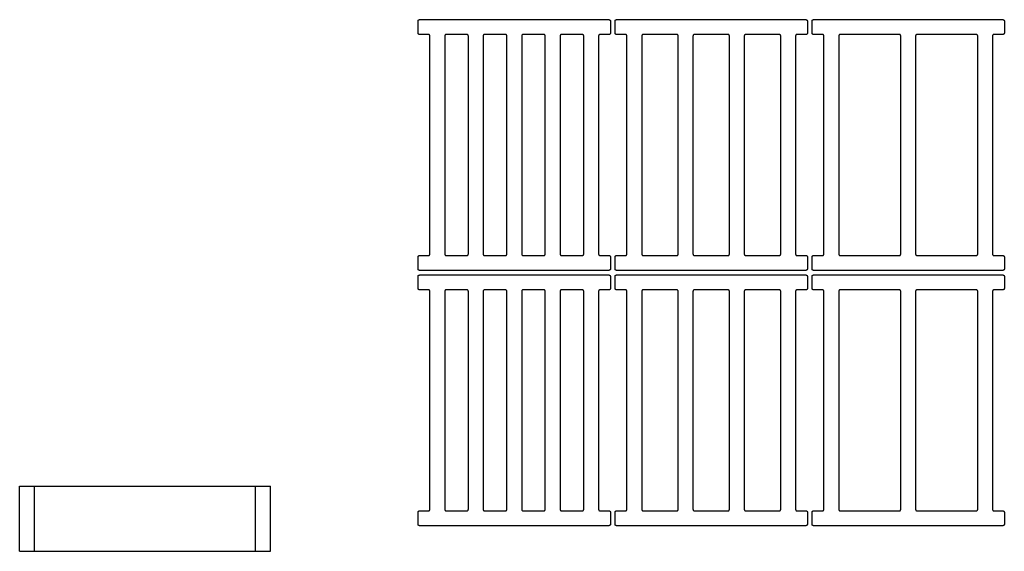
# Model space of a CAD drawing. Header units: millimetres. Extents: x 22718 to 26935, y -10434 to -9311.
# Tile 6 of 11: x 23722 to 24782, y -10434 to -9861. Entities that reach past the tile are written whole.
import ezdxf

# ---------------------------------------------------------------- set-up
doc = ezdxf.new("R2010")
doc.units = ezdxf.units.MM
doc.layers.add('COTES_PLANOLS$Visible$Curves$Default', color=7, linetype='Continuous', true_color=0x000000)

msp = doc.modelspace()

# ---------------------------------------------------------------- linework, layer by layer
at = {"layer": 'COTES_PLANOLS$Visible$Curves$Default'}
for points in [[(23721.9, -10433.6), (23721.9, -10363.6)], [(23721.9, -10363.6), (23721.9, -10363.6), (23721.9, -10363.6), (23721.9, -10363.6), (23721.9, -10363.6), (23721.9, -10363.6), (23722, -10363.6), (23722, -10363.6), (23722.4, -10363.6), (23723.4, -10363.6)], [(23723.4, -10363.6), (23736.4, -10363.6)], [(23736.4, -10363.6), (23737.9, -10363.6)], [(23737.9, -10363.6), (23737.9, -10363.6), (23737.9, -10363.6), (23737.9, -10363.6), (23737.9, -10363.6), (23737.9, -10363.6), (23738, -10363.6), (23738, -10363.6), (23738.4, -10363.6), (23739.4, -10363.6)], [(23737.9, -10433.6), (23737.9, -10363.6)], [(23739.4, -10363.6), (23974.4, -10363.6)], [(23974.4, -10363.6), (23975.5, -10363.6), (23975.8, -10363.6), (23975.9, -10363.6), (23975.9, -10363.6), (23975.9, -10363.6), (23975.9, -10363.6), (23975.9, -10363.6), (23975.9, -10363.6), (23975.9, -10363.6)], [(23975.9, -10433.6), (23975.9, -10363.6)], [(23975.9, -10363.6), (23977.4, -10363.6)], [(23977.4, -10363.6), (23990.4, -10363.6)], [(23990.4, -10363.6), (23991.5, -10363.6), (23991.8, -10363.6), (23991.9, -10363.6), (23991.9, -10363.6), (23991.9, -10363.6), (23991.9, -10363.6), (23991.9, -10363.6), (23991.9, -10363.6), (23991.9, -10363.6)], [(23991.9, -10433.6), (23991.9, -10363.6)], [(23721.9, -10433.6), (23721.9, -10433.6), (23721.9, -10433.6), (23721.9, -10433.6), (23721.9, -10433.6), (23721.9, -10433.6), (23722, -10433.6), (23722, -10433.6), (23722.4, -10433.6), (23723.4, -10433.6)], [(23723.4, -10433.6), (23736.4, -10433.6)], [(23736.4, -10433.6), (23737.5, -10433.6), (23737.8, -10433.6), (23737.9, -10433.6), (23737.9, -10433.6), (23737.9, -10433.6), (23737.9, -10433.6), (23737.9, -10433.6), (23737.9, -10433.6), (23737.9, -10433.6)], [(23737.9, -10433.6), (23737.9, -10433.6), (23737.9, -10433.6), (23737.9, -10433.6), (23737.9, -10433.6), (23737.9, -10433.6), (23738, -10433.6), (23738, -10433.6), (23738.4, -10433.6), (23739.4, -10433.6)], [(23739.4, -10433.6), (23974.4, -10433.6)], [(23974.4, -10433.6), (23975.5, -10433.6), (23975.8, -10433.6), (23975.9, -10433.6), (23975.9, -10433.6), (23975.9, -10433.6), (23975.9, -10433.6), (23975.9, -10433.6), (23975.9, -10433.6), (23975.9, -10433.6)], [(23975.9, -10433.6), (23977.4, -10433.6)], [(23977.4, -10433.6), (23990.4, -10433.6)], [(23990.4, -10433.6), (23991.5, -10433.6), (23991.8, -10433.6), (23991.9, -10433.6), (23991.9, -10433.6), (23991.9, -10433.6), (23991.9, -10433.6), (23991.9, -10433.6), (23991.9, -10433.6), (23991.9, -10433.6)]]:
    msp.add_lwpolyline(points, dxfattribs=at)
for points, weights in [([(24150.7, -9862.5), (24150.7, -9861), (24152.2, -9861)], [1, 0.707106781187, 1]), ([(24356.2, -9861), (24357.7, -9861), (24357.7, -9862.5)], [1, 0.707106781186, 1]), ([(24362.7, -9862.5), (24362.7, -9861), (24364.2, -9861)], [1, 0.707106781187, 1]), ([(24568.2, -9861), (24569.7, -9861), (24569.7, -9862.5)], [1, 0.707106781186, 1]), ([(24574.7, -9862.5), (24574.7, -9861), (24576.2, -9861)], [1, 0.707106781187, 1]), ([(24780.2, -9861), (24781.7, -9861), (24781.7, -9862.5)], [1, 0.707106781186, 1]), ([(24152.2, -9877), (24150.7, -9877), (24150.7, -9875.5)], [1, 0.707106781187, 1]), ([(24357.7, -9875.5), (24357.7, -9877), (24356.2, -9877)], [1, 0.707106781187, 1]), ([(24364.2, -9877), (24362.7, -9877), (24362.7, -9875.5)], [1, 0.707106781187, 1]), ([(24569.7, -9875.5), (24569.7, -9877), (24568.2, -9877)], [1, 0.707106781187, 1]), ([(24576.2, -9877), (24574.7, -9877), (24574.7, -9875.5)], [1, 0.707106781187, 1]), ([(24781.7, -9875.5), (24781.7, -9877), (24780.2, -9877)], [1, 0.707106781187, 1]), ([(24163.4, -9878.5), (24163.4, -9877), (24161.9, -9877)], [1, 0.707106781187, 1]), ([(24180.9, -9877), (24179.4, -9877), (24179.4, -9878.5)], [1, 0.707106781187, 1]), ([(24204.8, -9878.5), (24204.8, -9877), (24203.3, -9877)], [1, 0.707106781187, 1]), ([(24222.3, -9877), (24220.8, -9877), (24220.8, -9878.5)], [1, 0.707106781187, 1]), ([(24246.2, -9878.5), (24246.2, -9877), (24244.7, -9877)], [1, 0.707106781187, 1]), ([(24263.7, -9877), (24262.2, -9877), (24262.2, -9878.5)], [1, 0.707106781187, 1]), ([(24287.6, -9878.5), (24287.6, -9877), (24286.1, -9877)], [1, 0.707106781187, 1]), ([(24305.1, -9877), (24303.6, -9877), (24303.6, -9878.5)], [1, 0.707106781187, 1]), ([(24329, -9878.5), (24329, -9877), (24327.5, -9877)], [1, 0.707106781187, 1]), ([(24346.5, -9877), (24345, -9877), (24345, -9878.5)], [1, 0.707106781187, 1]), ([(24375.4, -9878.5), (24375.4, -9877), (24373.9, -9877)], [1, 0.707106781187, 1]), ([(24392.9, -9877), (24391.4, -9877), (24391.4, -9878.5)], [1, 0.707106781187, 1]), ([(24430.6, -9878.5), (24430.6, -9877), (24429.1, -9877)], [1, 0.707106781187, 1]), ([(24448.1, -9877), (24446.6, -9877), (24446.6, -9878.5)], [1, 0.707106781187, 1]), ([(24485.8, -9878.5), (24485.8, -9877), (24484.3, -9877)], [1, 0.707106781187, 1]), ([(24503.3, -9877), (24501.8, -9877), (24501.8, -9878.5)], [1, 0.707106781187, 1]), ([(24541, -9878.5), (24541, -9877), (24539.5, -9877)], [1, 0.707106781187, 1]), ([(24558.5, -9877), (24557, -9877), (24557, -9878.5)], [1, 0.707106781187, 1]), ([(24587.4, -9878.5), (24587.4, -9877), (24585.9, -9877)], [1, 0.707106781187, 1]), ([(24604.9, -9877), (24603.4, -9877), (24603.4, -9878.5)], [1, 0.707106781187, 1]), ([(24670.2, -9878.5), (24670.2, -9877), (24668.7, -9877)], [1, 0.707106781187, 1]), ([(24687.7, -9877), (24686.2, -9877), (24686.2, -9878.5)], [1, 0.707106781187, 1]), ([(24753, -9878.5), (24753, -9877), (24751.5, -9877)], [1, 0.707106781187, 1]), ([(24770.5, -9877), (24769, -9877), (24769, -9878.5)], [1, 0.707106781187, 1]), ([(24150.7, -10116.5), (24150.7, -10115), (24152.2, -10115)], [1, 0.707106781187, 1]), ([(24161.9, -10115), (24163.4, -10115), (24163.4, -10113.5)], [1, 0.707106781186, 1]), ([(24179.4, -10113.5), (24179.4, -10115), (24180.9, -10115)], [1, 0.707106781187, 1]), ([(24203.3, -10115), (24204.8, -10115), (24204.8, -10113.5)], [1, 0.707106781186, 1]), ([(24220.8, -10113.5), (24220.8, -10115), (24222.3, -10115)], [1, 0.707106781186, 1]), ([(24244.7, -10115), (24246.2, -10115), (24246.2, -10113.5)], [1, 0.707106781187, 1]), ([(24262.2, -10113.5), (24262.2, -10115), (24263.7, -10115)], [1, 0.707106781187, 1]), ([(24286.1, -10115), (24287.6, -10115), (24287.6, -10113.5)], [1, 0.707106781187, 1]), ([(24303.6, -10113.5), (24303.6, -10115), (24305.1, -10115)], [1, 0.707106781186, 1]), ([(24327.5, -10115), (24329, -10115), (24329, -10113.5)], [1, 0.707106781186, 1]), ([(24345, -10113.5), (24345, -10115), (24346.5, -10115)], [1, 0.707106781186, 1]), ([(24356.2, -10115), (24357.7, -10115), (24357.7, -10116.5)], [1, 0.707106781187, 1]), ([(24362.7, -10116.5), (24362.7, -10115), (24364.2, -10115)], [1, 0.707106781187, 1]), ([(24373.9, -10115), (24375.4, -10115), (24375.4, -10113.5)], [1, 0.707106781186, 1]), ([(24391.4, -10113.5), (24391.4, -10115), (24392.9, -10115)], [1, 0.707106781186, 1]), ([(24429.1, -10115), (24430.6, -10115), (24430.6, -10113.5)], [1, 0.707106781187, 1]), ([(24446.6, -10113.5), (24446.6, -10115), (24448.1, -10115)], [1, 0.707106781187, 1]), ([(24484.3, -10115), (24485.8, -10115), (24485.8, -10113.5)], [1, 0.707106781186, 1]), ([(24501.8, -10113.5), (24501.8, -10115), (24503.3, -10115)], [1, 0.707106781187, 1]), ([(24539.5, -10115), (24541, -10115), (24541, -10113.5)], [1, 0.707106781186, 1]), ([(24557, -10113.5), (24557, -10115), (24558.5, -10115)], [1, 0.707106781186, 1]), ([(24568.2, -10115), (24569.7, -10115), (24569.7, -10116.5)], [1, 0.707106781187, 1]), ([(24574.7, -10116.5), (24574.7, -10115), (24576.2, -10115)], [1, 0.707106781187, 1]), ([(24585.9, -10115), (24587.4, -10115), (24587.4, -10113.5)], [1, 0.707106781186, 1]), ([(24603.4, -10113.5), (24603.4, -10115), (24604.9, -10115)], [1, 0.707106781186, 1]), ([(24668.7, -10115), (24670.2, -10115), (24670.2, -10113.5)], [1, 0.707106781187, 1]), ([(24686.2, -10113.5), (24686.2, -10115), (24687.7, -10115)], [1, 0.707106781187, 1]), ([(24751.5, -10115), (24753, -10115), (24753, -10113.5)], [1, 0.707106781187, 1]), ([(24769, -10113.5), (24769, -10115), (24770.5, -10115)], [1, 0.707106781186, 1]), ([(24780.2, -10115), (24781.7, -10115), (24781.7, -10116.5)], [1, 0.707106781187, 1]), ([(24152.2, -10131), (24150.7, -10131), (24150.7, -10129.5)], [1, 0.707106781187, 1]), ([(24357.7, -10129.5), (24357.7, -10131), (24356.2, -10131)], [1, 0.707106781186, 1]), ([(24364.2, -10131), (24362.7, -10131), (24362.7, -10129.5)], [1, 0.707106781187, 1]), ([(24569.7, -10129.5), (24569.7, -10131), (24568.2, -10131)], [1, 0.707106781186, 1]), ([(24576.2, -10131), (24574.7, -10131), (24574.7, -10129.5)], [1, 0.707106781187, 1]), ([(24781.7, -10129.5), (24781.7, -10131), (24780.2, -10131)], [1, 0.707106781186, 1]), ([(24150.7, -10137.5), (24150.7, -10136), (24152.2, -10136)], [1, 0.707106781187, 1]), ([(24356.2, -10136), (24357.7, -10136), (24357.7, -10137.5)], [1, 0.707106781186, 1]), ([(24362.7, -10137.5), (24362.7, -10136), (24364.2, -10136)], [1, 0.707106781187, 1]), ([(24568.2, -10136), (24569.7, -10136), (24569.7, -10137.5)], [1, 0.707106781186, 1]), ([(24574.7, -10137.5), (24574.7, -10136), (24576.2, -10136)], [1, 0.707106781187, 1]), ([(24780.2, -10136), (24781.7, -10136), (24781.7, -10137.5)], [1, 0.707106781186, 1]), ([(24152.2, -10152), (24150.7, -10152), (24150.7, -10150.5)], [1, 0.707106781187, 1]), ([(24357.7, -10150.5), (24357.7, -10152), (24356.2, -10152)], [1, 0.707106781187, 1]), ([(24364.2, -10152), (24362.7, -10152), (24362.7, -10150.5)], [1, 0.707106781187, 1]), ([(24569.7, -10150.5), (24569.7, -10152), (24568.2, -10152)], [1, 0.707106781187, 1]), ([(24576.2, -10152), (24574.7, -10152), (24574.7, -10150.5)], [1, 0.707106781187, 1]), ([(24781.7, -10150.5), (24781.7, -10152), (24780.2, -10152)], [1, 0.707106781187, 1]), ([(24163.4, -10153.5), (24163.4, -10152), (24161.9, -10152)], [1, 0.707106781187, 1]), ([(24180.9, -10152), (24179.4, -10152), (24179.4, -10153.5)], [1, 0.707106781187, 1]), ([(24204.8, -10153.5), (24204.8, -10152), (24203.3, -10152)], [1, 0.707106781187, 1]), ([(24222.3, -10152), (24220.8, -10152), (24220.8, -10153.5)], [1, 0.707106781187, 1]), ([(24246.2, -10153.5), (24246.2, -10152), (24244.7, -10152)], [1, 0.707106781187, 1]), ([(24263.7, -10152), (24262.2, -10152), (24262.2, -10153.5)], [1, 0.707106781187, 1]), ([(24287.6, -10153.5), (24287.6, -10152), (24286.1, -10152)], [1, 0.707106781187, 1]), ([(24305.1, -10152), (24303.6, -10152), (24303.6, -10153.5)], [1, 0.707106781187, 1]), ([(24329, -10153.5), (24329, -10152), (24327.5, -10152)], [1, 0.707106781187, 1]), ([(24346.5, -10152), (24345, -10152), (24345, -10153.5)], [1, 0.707106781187, 1]), ([(24375.4, -10153.5), (24375.4, -10152), (24373.9, -10152)], [1, 0.707106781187, 1]), ([(24392.9, -10152), (24391.4, -10152), (24391.4, -10153.5)], [1, 0.707106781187, 1]), ([(24430.6, -10153.5), (24430.6, -10152), (24429.1, -10152)], [1, 0.707106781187, 1]), ([(24448.1, -10152), (24446.6, -10152), (24446.6, -10153.5)], [1, 0.707106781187, 1]), ([(24485.8, -10153.5), (24485.8, -10152), (24484.3, -10152)], [1, 0.707106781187, 1]), ([(24503.3, -10152), (24501.8, -10152), (24501.8, -10153.5)], [1, 0.707106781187, 1]), ([(24541, -10153.5), (24541, -10152), (24539.5, -10152)], [1, 0.707106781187, 1]), ([(24558.5, -10152), (24557, -10152), (24557, -10153.5)], [1, 0.707106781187, 1]), ([(24587.4, -10153.5), (24587.4, -10152), (24585.9, -10152)], [1, 0.707106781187, 1]), ([(24604.9, -10152), (24603.4, -10152), (24603.4, -10153.5)], [1, 0.707106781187, 1]), ([(24670.2, -10153.5), (24670.2, -10152), (24668.7, -10152)], [1, 0.707106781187, 1]), ([(24687.7, -10152), (24686.2, -10152), (24686.2, -10153.5)], [1, 0.707106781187, 1]), ([(24753, -10153.5), (24753, -10152), (24751.5, -10152)], [1, 0.707106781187, 1]), ([(24770.5, -10152), (24769, -10152), (24769, -10153.5)], [1, 0.707106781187, 1]), ([(24150.7, -10391.5), (24150.7, -10390), (24152.2, -10390)], [1, 0.707106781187, 1]), ([(24161.9, -10390), (24163.4, -10390), (24163.4, -10388.5)], [1, 0.707106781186, 1]), ([(24179.4, -10388.5), (24179.4, -10390), (24180.9, -10390)], [1, 0.707106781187, 1]), ([(24203.3, -10390), (24204.8, -10390), (24204.8, -10388.5)], [1, 0.707106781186, 1]), ([(24220.8, -10388.5), (24220.8, -10390), (24222.3, -10390)], [1, 0.707106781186, 1]), ([(24244.7, -10390), (24246.2, -10390), (24246.2, -10388.5)], [1, 0.707106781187, 1]), ([(24262.2, -10388.5), (24262.2, -10390), (24263.7, -10390)], [1, 0.707106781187, 1]), ([(24286.1, -10390), (24287.6, -10390), (24287.6, -10388.5)], [1, 0.707106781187, 1]), ([(24303.6, -10388.5), (24303.6, -10390), (24305.1, -10390)], [1, 0.707106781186, 1]), ([(24327.5, -10390), (24329, -10390), (24329, -10388.5)], [1, 0.707106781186, 1]), ([(24345, -10388.5), (24345, -10390), (24346.5, -10390)], [1, 0.707106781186, 1]), ([(24356.2, -10390), (24357.7, -10390), (24357.7, -10391.5)], [1, 0.707106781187, 1]), ([(24362.7, -10391.5), (24362.7, -10390), (24364.2, -10390)], [1, 0.707106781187, 1]), ([(24373.9, -10390), (24375.4, -10390), (24375.4, -10388.5)], [1, 0.707106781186, 1]), ([(24391.4, -10388.5), (24391.4, -10390), (24392.9, -10390)], [1, 0.707106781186, 1]), ([(24429.1, -10390), (24430.6, -10390), (24430.6, -10388.5)], [1, 0.707106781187, 1]), ([(24446.6, -10388.5), (24446.6, -10390), (24448.1, -10390)], [1, 0.707106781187, 1]), ([(24484.3, -10390), (24485.8, -10390), (24485.8, -10388.5)], [1, 0.707106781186, 1]), ([(24501.8, -10388.5), (24501.8, -10390), (24503.3, -10390)], [1, 0.707106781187, 1]), ([(24539.5, -10390), (24541, -10390), (24541, -10388.5)], [1, 0.707106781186, 1]), ([(24557, -10388.5), (24557, -10390), (24558.5, -10390)], [1, 0.707106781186, 1]), ([(24568.2, -10390), (24569.7, -10390), (24569.7, -10391.5)], [1, 0.707106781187, 1]), ([(24574.7, -10391.5), (24574.7, -10390), (24576.2, -10390)], [1, 0.707106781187, 1]), ([(24585.9, -10390), (24587.4, -10390), (24587.4, -10388.5)], [1, 0.707106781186, 1]), ([(24603.4, -10388.5), (24603.4, -10390), (24604.9, -10390)], [1, 0.707106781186, 1]), ([(24668.7, -10390), (24670.2, -10390), (24670.2, -10388.5)], [1, 0.707106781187, 1]), ([(24686.2, -10388.5), (24686.2, -10390), (24687.7, -10390)], [1, 0.707106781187, 1]), ([(24751.5, -10390), (24753, -10390), (24753, -10388.5)], [1, 0.707106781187, 1]), ([(24769, -10388.5), (24769, -10390), (24770.5, -10390)], [1, 0.707106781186, 1]), ([(24780.2, -10390), (24781.7, -10390), (24781.7, -10391.5)], [1, 0.707106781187, 1]), ([(24152.2, -10406), (24150.7, -10406), (24150.7, -10404.5)], [1, 0.707106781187, 1]), ([(24357.7, -10404.5), (24357.7, -10406), (24356.2, -10406)], [1, 0.707106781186, 1]), ([(24364.2, -10406), (24362.7, -10406), (24362.7, -10404.5)], [1, 0.707106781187, 1]), ([(24569.7, -10404.5), (24569.7, -10406), (24568.2, -10406)], [1, 0.707106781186, 1]), ([(24576.2, -10406), (24574.7, -10406), (24574.7, -10404.5)], [1, 0.707106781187, 1]), ([(24781.7, -10404.5), (24781.7, -10406), (24780.2, -10406)], [1, 0.707106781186, 1])]:
    msp.add_rational_spline(points, weights, degree=2, dxfattribs=at)
for points in [[(24150.7, -9875.5), (24150.7, -9869), (24150.7, -9862.5)], [(24152.2, -9861), (24254.2, -9861), (24356.2, -9861)], [(24357.7, -9862.5), (24357.7, -9869), (24357.7, -9875.5)], [(24362.7, -9875.5), (24362.7, -9869), (24362.7, -9862.5)], [(24364.2, -9861), (24466.2, -9861), (24568.2, -9861)], [(24569.7, -9862.5), (24569.7, -9869), (24569.7, -9875.5)], [(24574.7, -9875.5), (24574.7, -9869), (24574.7, -9862.5)], [(24576.2, -9861), (24678.2, -9861), (24780.2, -9861)], [(24781.7, -9862.5), (24781.7, -9869), (24781.7, -9875.5)], [(24161.9, -9877), (24157, -9877), (24152.2, -9877)], [(24163.4, -10113.5), (24163.4, -9996), (24163.4, -9878.5)], [(24179.4, -9878.5), (24179.4, -9996), (24179.4, -10113.5)], [(24203.3, -9877), (24192.1, -9877), (24180.9, -9877)], [(24204.8, -10113.5), (24204.8, -9996), (24204.8, -9878.5)], [(24220.8, -9878.5), (24220.8, -9996), (24220.8, -10113.5)], [(24244.7, -9877), (24233.5, -9877), (24222.3, -9877)], [(24246.2, -10113.5), (24246.2, -9996), (24246.2, -9878.5)], [(24262.2, -9878.5), (24262.2, -9996), (24262.2, -10113.5)], [(24286.1, -9877), (24274.9, -9877), (24263.7, -9877)], [(24287.6, -10113.5), (24287.6, -9996), (24287.6, -9878.5)], [(24303.6, -9878.5), (24303.6, -9996), (24303.6, -10113.5)], [(24327.5, -9877), (24316.3, -9877), (24305.1, -9877)], [(24329, -10113.5), (24329, -9996), (24329, -9878.5)], [(24345, -9878.5), (24345, -9996), (24345, -10113.5)], [(24356.2, -9877), (24351.3, -9877), (24346.5, -9877)], [(24373.9, -9877), (24369, -9877), (24364.2, -9877)], [(24375.4, -10113.5), (24375.4, -9996), (24375.4, -9878.5)], [(24391.4, -9878.5), (24391.4, -9996), (24391.4, -10113.5)], [(24429.1, -9877), (24411, -9877), (24392.9, -9877)], [(24430.6, -10113.5), (24430.6, -9996), (24430.6, -9878.5)], [(24446.6, -9878.5), (24446.6, -9996), (24446.6, -10113.5)], [(24484.3, -9877), (24466.2, -9877), (24448.1, -9877)], [(24485.8, -10113.5), (24485.8, -9996), (24485.8, -9878.5)], [(24501.8, -9878.5), (24501.8, -9996), (24501.8, -10113.5)], [(24539.5, -9877), (24521.4, -9877), (24503.3, -9877)], [(24541, -10113.5), (24541, -9996), (24541, -9878.5)], [(24557, -9878.5), (24557, -9996), (24557, -10113.5)], [(24568.2, -9877), (24563.3, -9877), (24558.5, -9877)], [(24585.9, -9877), (24581, -9877), (24576.2, -9877)], [(24587.4, -10113.5), (24587.4, -9996), (24587.4, -9878.5)], [(24603.4, -9878.5), (24603.4, -9996), (24603.4, -10113.5)], [(24670.2, -10113.5), (24670.2, -9996), (24670.2, -9878.5)], [(24686.2, -9878.5), (24686.2, -9996), (24686.2, -10113.5)], [(24753, -10113.5), (24753, -9996), (24753, -9878.5)], [(24769, -9878.5), (24769, -9996), (24769, -10113.5)], [(24780.2, -9877), (24775.3, -9877), (24770.5, -9877)], [(24150.7, -10129.5), (24150.7, -10123), (24150.7, -10116.5)], [(24152.2, -10115), (24157, -10115), (24161.9, -10115)], [(24180.9, -10115), (24192.1, -10115), (24203.3, -10115)], [(24222.3, -10115), (24233.5, -10115), (24244.7, -10115)], [(24263.7, -10115), (24274.9, -10115), (24286.1, -10115)], [(24305.1, -10115), (24316.3, -10115), (24327.5, -10115)], [(24346.5, -10115), (24351.3, -10115), (24356.2, -10115)], [(24357.7, -10116.5), (24357.7, -10123), (24357.7, -10129.5)], [(24362.7, -10129.5), (24362.7, -10123), (24362.7, -10116.5)], [(24364.2, -10115), (24369, -10115), (24373.9, -10115)], [(24392.9, -10115), (24411, -10115), (24429.1, -10115)], [(24448.1, -10115), (24466.2, -10115), (24484.3, -10115)], [(24503.3, -10115), (24521.4, -10115), (24539.5, -10115)], [(24558.5, -10115), (24563.3, -10115), (24568.2, -10115)], [(24569.7, -10116.5), (24569.7, -10123), (24569.7, -10129.5)], [(24574.7, -10129.5), (24574.7, -10123), (24574.7, -10116.5)], [(24576.2, -10115), (24581, -10115), (24585.9, -10115)], [(24770.5, -10115), (24775.3, -10115), (24780.2, -10115)], [(24781.7, -10116.5), (24781.7, -10123), (24781.7, -10129.5)], [(24150.7, -10150.5), (24150.7, -10144), (24150.7, -10137.5)], [(24356.2, -10131), (24254.2, -10131), (24152.2, -10131)], [(24152.2, -10136), (24254.2, -10136), (24356.2, -10136)], [(24357.7, -10137.5), (24357.7, -10144), (24357.7, -10150.5)], [(24362.7, -10150.5), (24362.7, -10144), (24362.7, -10137.5)], [(24568.2, -10131), (24466.2, -10131), (24364.2, -10131)], [(24364.2, -10136), (24466.2, -10136), (24568.2, -10136)], [(24569.7, -10137.5), (24569.7, -10144), (24569.7, -10150.5)], [(24574.7, -10150.5), (24574.7, -10144), (24574.7, -10137.5)], [(24780.2, -10131), (24678.2, -10131), (24576.2, -10131)], [(24576.2, -10136), (24678.2, -10136), (24780.2, -10136)], [(24781.7, -10137.5), (24781.7, -10144), (24781.7, -10150.5)], [(24161.9, -10152), (24157, -10152), (24152.2, -10152)], [(24163.4, -10388.5), (24163.4, -10271), (24163.4, -10153.5)], [(24179.4, -10153.5), (24179.4, -10271), (24179.4, -10388.5)], [(24203.3, -10152), (24192.1, -10152), (24180.9, -10152)], [(24204.8, -10388.5), (24204.8, -10271), (24204.8, -10153.5)], [(24220.8, -10153.5), (24220.8, -10271), (24220.8, -10388.5)], [(24244.7, -10152), (24233.5, -10152), (24222.3, -10152)], [(24246.2, -10388.5), (24246.2, -10271), (24246.2, -10153.5)], [(24262.2, -10153.5), (24262.2, -10271), (24262.2, -10388.5)], [(24286.1, -10152), (24274.9, -10152), (24263.7, -10152)], [(24287.6, -10388.5), (24287.6, -10271), (24287.6, -10153.5)], [(24303.6, -10153.5), (24303.6, -10271), (24303.6, -10388.5)], [(24327.5, -10152), (24316.3, -10152), (24305.1, -10152)], [(24329, -10388.5), (24329, -10271), (24329, -10153.5)], [(24345, -10153.5), (24345, -10271), (24345, -10388.5)], [(24356.2, -10152), (24351.3, -10152), (24346.5, -10152)], [(24373.9, -10152), (24369, -10152), (24364.2, -10152)], [(24375.4, -10388.5), (24375.4, -10271), (24375.4, -10153.5)], [(24391.4, -10153.5), (24391.4, -10271), (24391.4, -10388.5)], [(24429.1, -10152), (24411, -10152), (24392.9, -10152)], [(24430.6, -10388.5), (24430.6, -10271), (24430.6, -10153.5)], [(24446.6, -10153.5), (24446.6, -10271), (24446.6, -10388.5)], [(24484.3, -10152), (24466.2, -10152), (24448.1, -10152)], [(24485.8, -10388.5), (24485.8, -10271), (24485.8, -10153.5)], [(24501.8, -10153.5), (24501.8, -10271), (24501.8, -10388.5)], [(24539.5, -10152), (24521.4, -10152), (24503.3, -10152)], [(24541, -10388.5), (24541, -10271), (24541, -10153.5)], [(24557, -10153.5), (24557, -10271), (24557, -10388.5)], [(24568.2, -10152), (24563.3, -10152), (24558.5, -10152)], [(24585.9, -10152), (24581, -10152), (24576.2, -10152)], [(24587.4, -10388.5), (24587.4, -10271), (24587.4, -10153.5)], [(24603.4, -10153.5), (24603.4, -10271), (24603.4, -10388.5)], [(24670.2, -10388.5), (24670.2, -10271), (24670.2, -10153.5)], [(24686.2, -10153.5), (24686.2, -10271), (24686.2, -10388.5)], [(24753, -10388.5), (24753, -10271), (24753, -10153.5)], [(24769, -10153.5), (24769, -10271), (24769, -10388.5)], [(24780.2, -10152), (24775.3, -10152), (24770.5, -10152)], [(24150.7, -10404.5), (24150.7, -10398), (24150.7, -10391.5)], [(24152.2, -10390), (24157, -10390), (24161.9, -10390)], [(24180.9, -10390), (24192.1, -10390), (24203.3, -10390)], [(24222.3, -10390), (24233.5, -10390), (24244.7, -10390)], [(24263.7, -10390), (24274.9, -10390), (24286.1, -10390)], [(24305.1, -10390), (24316.3, -10390), (24327.5, -10390)], [(24346.5, -10390), (24351.3, -10390), (24356.2, -10390)], [(24357.7, -10391.5), (24357.7, -10398), (24357.7, -10404.5)], [(24362.7, -10404.5), (24362.7, -10398), (24362.7, -10391.5)], [(24364.2, -10390), (24369, -10390), (24373.9, -10390)], [(24392.9, -10390), (24411, -10390), (24429.1, -10390)], [(24448.1, -10390), (24466.2, -10390), (24484.3, -10390)], [(24503.3, -10390), (24521.4, -10390), (24539.5, -10390)], [(24558.5, -10390), (24563.3, -10390), (24568.2, -10390)], [(24569.7, -10391.5), (24569.7, -10398), (24569.7, -10404.5)], [(24574.7, -10404.5), (24574.7, -10398), (24574.7, -10391.5)], [(24576.2, -10390), (24581, -10390), (24585.9, -10390)], [(24770.5, -10390), (24775.3, -10390), (24780.2, -10390)], [(24781.7, -10391.5), (24781.7, -10398), (24781.7, -10404.5)], [(24356.2, -10406), (24254.2, -10406), (24152.2, -10406)], [(24568.2, -10406), (24466.2, -10406), (24364.2, -10406)], [(24780.2, -10406), (24678.2, -10406), (24576.2, -10406)]]:
    msp.add_open_spline(points, degree=2, dxfattribs=at)
for points, knots in [([(24668.7, -9877), (24656.7, -9877), (24644.8, -9877), (24636.8, -9877), (24628.8, -9877), (24616.8, -9877), (24604.9, -9877)], [-6170.75351, -6170.75351, -6170.75351, -6146.85351, -6146.85351, -6130.85351, -6130.85351, -6106.95351, -6106.95351, -6106.95351]), ([(24751.5, -9877), (24739.5, -9877), (24727.6, -9877), (24719.6, -9877), (24711.6, -9877), (24699.6, -9877), (24687.7, -9877)], [-7081.290677, -7081.290677, -7081.290677, -7057.390677, -7057.390677, -7041.390677, -7041.390677, -7017.490677, -7017.490677, -7017.490677]), ([(24604.9, -10115), (24616.8, -10115), (24628.8, -10115), (24636.8, -10115), (24644.8, -10115), (24656.7, -10115), (24668.7, -10115)], [-6474.265899, -6474.265899, -6474.265899, -6450.365899, -6450.365899, -6434.365899, -6434.365899, -6410.465899, -6410.465899, -6410.465899]), ([(24687.7, -10115), (24699.6, -10115), (24711.6, -10115), (24719.6, -10115), (24727.6, -10115), (24739.5, -10115), (24751.5, -10115)], [-6777.778288, -6777.778288, -6777.778288, -6753.878288, -6753.878288, -6737.878288, -6737.878288, -6713.978288, -6713.978288, -6713.978288]), ([(24668.7, -10152), (24656.7, -10152), (24644.8, -10152), (24636.8, -10152), (24628.8, -10152), (24616.8, -10152), (24604.9, -10152)], [-6170.75351, -6170.75351, -6170.75351, -6146.85351, -6146.85351, -6130.85351, -6130.85351, -6106.95351, -6106.95351, -6106.95351]), ([(24751.5, -10152), (24739.5, -10152), (24727.6, -10152), (24719.6, -10152), (24711.6, -10152), (24699.6, -10152), (24687.7, -10152)], [-7081.290677, -7081.290677, -7081.290677, -7057.390677, -7057.390677, -7041.390677, -7041.390677, -7017.490677, -7017.490677, -7017.490677]), ([(24604.9, -10390), (24616.8, -10390), (24628.8, -10390), (24636.8, -10390), (24644.8, -10390), (24656.7, -10390), (24668.7, -10390)], [-6474.265899, -6474.265899, -6474.265899, -6450.365899, -6450.365899, -6434.365899, -6434.365899, -6410.465899, -6410.465899, -6410.465899]), ([(24687.7, -10390), (24699.6, -10390), (24711.6, -10390), (24719.6, -10390), (24727.6, -10390), (24739.5, -10390), (24751.5, -10390)], [-6777.778288, -6777.778288, -6777.778288, -6753.878288, -6753.878288, -6737.878288, -6737.878288, -6713.978288, -6713.978288, -6713.978288])]:
    msp.add_open_spline(points, degree=2, knots=knots, dxfattribs=at)

doc.saveas('drawing.dxf')
